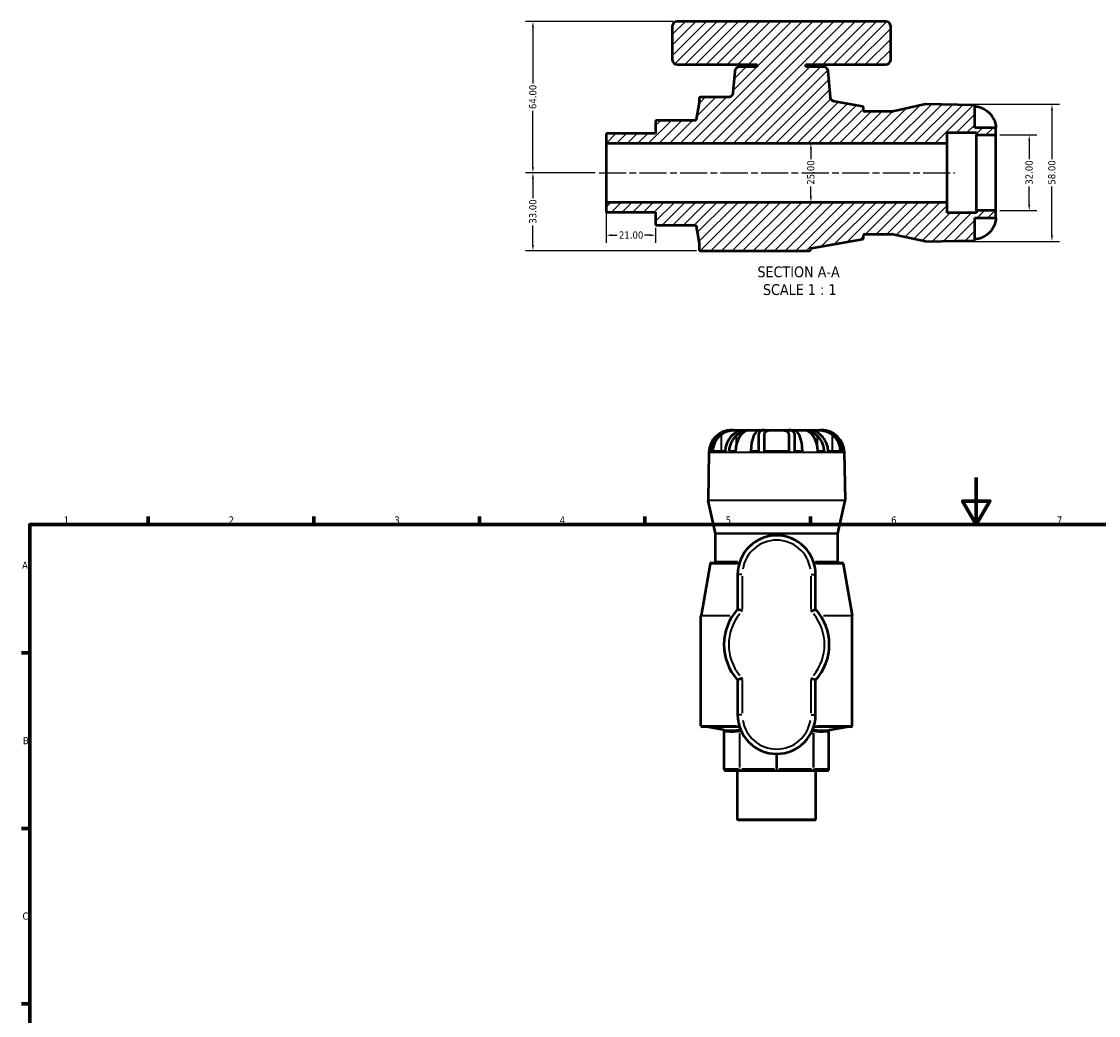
# Model space of a CAD drawing. Header units: millimetres. Extents: x -4 to 948, y -55 to 787.
# Tile 3 of 5: x 17 to 472, y 366 to 787. Entities that reach past the tile are written whole.
import ezdxf

# ---------------------------------------------------------------- set-up
doc = ezdxf.new("R2010")
doc.units = ezdxf.units.MM
doc.linetypes.add('CHAIN', pattern=[0.7087, 0.4724, -0.0591, 0.1181, -0.0591])
for name, color, linetype, lineweight in [('Border (ANSI)', 7, 'Continuous', 70), ('Centerline (ANSI)', 7, 'Continuous', 25), ('Dimension (ANSI)', 7, 'Continuous', 25), ('Hatch (ANSI)', 7, 'Continuous', 18), ('Sketch Geometry (ANSI)', 7, 'Continuous', 25), ('Symbol (ANSI)', 7, 'Continuous', 25), ('Visible (ANSI)', 7, 'Continuous', 50), ('Visible Narrow (ANSI)', 7, 'Continuous', 35)]:
    doc.layers.add(name, color=color, linetype=linetype, lineweight=lineweight)
doc.styles.add('Label Text (ANSI)', font='tahoma.ttf')
doc.styles.add('Note Text (ANSI)', font='tahoma.ttf')
doc.dimstyles.new('Default - mm (ANSI)', dxfattribs={"dimtxt": 3.048, "dimasz": 2.5, "dimexe": 3.175, "dimexo": 1.6002, "dimgap": 0.8, "dimtad": 0, "dimtoh": 1, "dimrnd": 1e-08, "dimzin": 4, "dimdsep": 46, "dimtxsty": 'Note Text (ANSI)', "dimcen": 0.09, "dimdle": 10, "dimclrd": 256, "dimclre": 256, "dimclrt": 256, "dimadec": 1, "dimazin": 1, "dimtfac": 1, "dimtofl": 0, "dimtmove": 0, "dimatfit": 3, "dimfxl": 1, "dimtolj": 1, "dimtzin": 4, "dimlwd": -1, "dimlwe": -1, "dimarcsym": 0})

# ---------------------------------------------------------------- blocks, each defined once
blk = doc.blocks.new('Borders Default Border')
at = {"layer": 'Border (ANSI)'}
for p, q in [((70.08, 574), (70.08, 577.45)), ((140.17, 574), (140.17, 577.45)), ((210.25, 574), (210.25, 577.45)), ((280.33, 574), (280.33, 577.45)), ((350.42, 574), (350.42, 577.45)), ((20, 519.75), (16.55, 519.75)), ((20, 445.5), (16.55, 445.5)), ((20, 371.25), (16.55, 371.25))]:
    blk.add_line(p, q, dxfattribs=at)
at = {"layer": 'Border (ANSI)', "flags": 128}
for points in [[(420.5, 594), (420.5, 574), (414.73, 584), (426.27, 584), (420.5, 574)], [(20, 20), (20, 574), (821, 574), (821, 20), (20, 20)]]:
    blk.add_lwpolyline(points, dxfattribs=at)
at = {"layer": 'Border (ANSI)', "char_height": 3.05, "attachment_point": 7, "style": 'Note Text (ANSI)'}
for s, insert in [('1', (34.35, 574.4)), ('2', (104.2, 574.4)), ('3', (174.26, 574.34)), ('4', (244.23, 574.4)), ('5', (314.48, 574.34)), ('6', (384.49, 574.34)), ('7', (454.6, 574.4)), ('A', (16.78, 555.35)), ('B', (17.15, 481.1)), ('C', (16.95, 406.8))]:
    blk.add_mtext(s, dxfattribs=dict(at, insert=insert))
blk = doc.blocks.new('*D7')
at = {"layer": 'Defpoints', "color": 0, "transparency": 16777216}
for p in [(232.92, 786.85), (293.89, 786.85), (260.92, 722.85)]:
    blk.add_point(p, dxfattribs=at)
at = {"layer": 'Dimension (ANSI)', "transparency": 16777216}
for p, q in [((292.29, 786.85), (229.74, 786.85)), ((232.92, 784.35), (232.92, 760.69)), ((232.92, 725.35), (232.92, 749.01)), ((259.32, 722.85), (229.74, 722.85))]:
    blk.add_line(p, q, dxfattribs=at)
for points in [[(232.5, 784.35), (233.33, 784.35), (232.92, 786.85)], [(232.5, 725.35), (233.33, 725.35), (232.92, 722.85)]]:
    blk.add_solid(points, dxfattribs=at)
at = {"layer": 'Dimension (ANSI)', "transparency": 16777216, "insert": (231.33, 749.81), "char_height": 3.048, "attachment_point": 1, "rotation": 90, "style": 'Note Text (ANSI)'}
blk.add_mtext('\\A1;64.00', dxfattribs=at)
blk = doc.blocks.new('*D8')
at = {"layer": 'Defpoints', "color": 0, "transparency": 16777216}
for p in [(260.92, 722.85), (232.92, 689.85), (303.77, 689.85)]:
    blk.add_point(p, dxfattribs=at)
at = {"layer": 'Dimension (ANSI)', "transparency": 16777216}
for p, q in [((259.32, 722.85), (229.74, 722.85)), ((232.92, 720.35), (232.92, 712.18)), ((232.92, 692.35), (232.92, 700.52)), ((302.17, 689.85), (229.74, 689.85))]:
    blk.add_line(p, q, dxfattribs=at)
for points in [[(232.5, 720.35), (233.33, 720.35), (232.92, 722.85)], [(232.5, 692.35), (233.33, 692.35), (232.92, 689.85)]]:
    blk.add_solid(points, dxfattribs=at)
at = {"layer": 'Dimension (ANSI)', "transparency": 16777216, "insert": (231.33, 701.32), "char_height": 3.048, "attachment_point": 1, "rotation": 90, "style": 'Note Text (ANSI)'}
blk.add_mtext('\\A1;33.00', dxfattribs=at)
blk = doc.blocks.new('*D9')
at = {"layer": 'Defpoints', "color": 0, "transparency": 16777216}
for p in [(428.84, 738.85), (428.84, 706.85), (442.9, 706.85)]:
    blk.add_point(p, dxfattribs=at)
at = {"layer": 'Dimension (ANSI)', "transparency": 16777216}
for p, q in [((430.44, 738.85), (446.07, 738.85)), ((442.9, 736.35), (442.9, 728.68)), ((442.9, 709.35), (442.9, 717.02)), ((430.44, 706.85), (446.07, 706.85))]:
    blk.add_line(p, q, dxfattribs=at)
for points in [[(442.48, 736.35), (443.32, 736.35), (442.9, 738.85)], [(442.48, 709.35), (443.32, 709.35), (442.9, 706.85)]]:
    blk.add_solid(points, dxfattribs=at)
at = {"layer": 'Dimension (ANSI)', "transparency": 16777216, "insert": (441.31, 717.82), "char_height": 3.048, "attachment_point": 1, "rotation": 90, "style": 'Note Text (ANSI)'}
blk.add_mtext('\\A1;32.00', dxfattribs=at)
blk = doc.blocks.new('*D10')
at = {"layer": 'Defpoints', "color": 0, "transparency": 16777216}
for p in [(399.14, 751.85), (452.52, 751.85), (399.14, 693.85)]:
    blk.add_point(p, dxfattribs=at)
at = {"layer": 'Dimension (ANSI)', "transparency": 16777216}
for p, q in [((400.74, 751.85), (455.69, 751.85)), ((452.52, 749.35), (452.52, 728.65)), ((452.52, 696.35), (452.52, 717.05)), ((400.74, 693.85), (455.69, 693.85))]:
    blk.add_line(p, q, dxfattribs=at)
for points in [[(452.1, 749.35), (452.94, 749.35), (452.52, 751.85)], [(452.1, 696.35), (452.94, 696.35), (452.52, 693.85)]]:
    blk.add_solid(points, dxfattribs=at)
at = {"layer": 'Dimension (ANSI)', "transparency": 16777216, "insert": (450.93, 717.85), "char_height": 3.048, "attachment_point": 1, "rotation": 90, "style": 'Note Text (ANSI)'}
blk.add_mtext('\\A1;58.00', dxfattribs=at)
blk = doc.blocks.new('*D11')
at = {"layer": 'Defpoints', "color": 0, "transparency": 16777216}
for p in [(263.84, 710.1), (284.84, 701.2), (284.84, 696.45)]:
    blk.add_point(p, dxfattribs=at)
at = {"layer": 'Dimension (ANSI)', "transparency": 16777216}
for p, q in [((263.84, 708.5), (263.84, 693.27)), ((284.84, 699.6), (284.84, 693.27)), ((266.34, 696.45), (268.53, 696.45)), ((282.34, 696.45), (280.16, 696.45))]:
    blk.add_line(p, q, dxfattribs=at)
for points in [[(266.34, 696.87), (266.34, 696.03), (263.84, 696.45)], [(282.34, 696.87), (282.34, 696.03), (284.84, 696.45)]]:
    blk.add_solid(points, dxfattribs=at)
at = {"layer": 'Dimension (ANSI)', "transparency": 16777216, "insert": (269.33, 698.04), "char_height": 3.048, "attachment_point": 1, "style": 'Note Text (ANSI)'}
blk.add_mtext('\\A1;21.00', dxfattribs=at)
blk = doc.blocks.new('*D12')
at = {"layer": 'Defpoints', "color": 0, "transparency": 16777216}
for p in [(350.52, 735.35), (350.52, 710.35), (350.52, 710.35)]:
    blk.add_point(p, dxfattribs=at)
at = {"layer": 'Dimension (ANSI)', "transparency": 16777216}
for p, q in [((350.52, 732.85), (350.52, 728.66)), ((350.52, 712.85), (350.52, 717.03))]:
    blk.add_line(p, q, dxfattribs=at)
for points in [[(350.1, 732.85), (350.94, 732.85), (350.52, 735.35)], [(350.1, 712.85), (350.94, 712.85), (350.52, 710.35)]]:
    blk.add_solid(points, dxfattribs=at)
at = {"layer": 'Dimension (ANSI)', "transparency": 16777216, "insert": (348.93, 717.83), "char_height": 3.048, "attachment_point": 1, "rotation": 90, "style": 'Note Text (ANSI)'}
blk.add_mtext('\\A1;25.00', dxfattribs=at)

msp = doc.modelspace()

# ---------------------------------------------------------------- hatches: boundary and pattern name
at = {"layer": 'Hatch (ANSI)'}
h = msp.add_hatch(dxfattribs=at)
h.set_pattern_fill('ANSI31', color=256, scale=25.4, style=0)
h.set_pattern_definition([(45, (0, 0), (-2.245064, 2.245064), [])])
edge = h.paths.add_edge_path()
edge.add_ellipse((349.839, 690.348), major_axis=(0.5, 0), ratio=1, start_angle=270, end_angle=360)
edge.add_line((350.339, 690.348), (350.339, 690.429))
edge.add_ellipse((350.839, 690.429), major_axis=(0, 0.5), ratio=1, start_angle=10, end_angle=90, ccw=False)
edge.add_line((350.752, 690.921), (372.328, 694.725))
edge.add_ellipse((372.241, 695.218), major_axis=(0.492, 0.087), ratio=1, start_angle=270, end_angle=350)
edge.add_line((372.741, 695.218), (372.741, 696.428))
edge.add_ellipse((373.241, 696.428), major_axis=(0, 0.5), ratio=1, start_angle=0, end_angle=90, ccw=False)
edge.add_line((373.241, 696.928), (385.062, 696.928))
edge.add_ellipse((385.062, 696.428), major_axis=(0.5, 0), ratio=1, start_angle=77.61401, end_angle=90, ccw=False)
edge.add_line((385.169, 696.916), (399.083, 693.861))
edge.add_ellipse((399.191, 694.349), major_axis=(0.488, -0.107), ratio=1, start_angle=270, end_angle=283.38599)
edge.add_line((399.199, 693.849), (419.408, 694.202))
edge.add_ellipse((419.241, 703.8), major_axis=(9.599, 0.168), ratio=1, start_angle=270, end_angle=272.82255)
edge.add_line((419.881, 694.222), (419.881, 703.8))
edge.add_line((419.881, 703.8), (428.841, 703.8))
edge.add_line((428.841, 703.8), (428.841, 706.848))
edge.add_line((428.841, 706.848), (420.591, 706.848))
edge.add_line((420.591, 706.848), (420.591, 705.848))
edge.add_line((420.591, 705.848), (408.216, 705.848))
edge.add_line((408.216, 705.848), (408.216, 710.348))
edge.add_line((408.216, 710.348), (264.091, 710.348))
edge.add_line((264.091, 710.348), (263.841, 710.098))
edge.add_line((263.841, 710.098), (263.841, 706.474))
edge.add_line((263.841, 706.474), (264.091, 706.224))
edge.add_line((264.091, 706.224), (284.841, 706.224))
edge.add_line((284.841, 706.224), (284.841, 701.2))
edge.add_ellipse((285.341, 701.2), major_axis=(0, -0.5), ratio=1, start_angle=270, end_angle=360)
edge.add_line((285.341, 700.7), (301.512, 700.7))
edge.add_spline(control_points=[(301.512, 700.7), (301.563, 700.7), (301.615, 700.692), (301.713, 700.661), (301.759, 700.638), (301.854, 700.57), (301.9, 700.523), (301.969, 700.413), (301.993, 700.351), (302.004, 700.287)], knot_values=[-0.0699969, -0.0699969, -0.0699969, -0.0699969, -0.0545307, -0.0545307, -0.0390644, -0.0390644, -0.0195322, -0.0195322, 0, 0, 0, 0], degree=3, periodic=0)
edge.add_line((302.004, 700.287), (303.266, 693.131))
edge.add_ellipse((302.774, 693.044), major_axis=(0.087, -0.492), ratio=1, start_angle=80, end_angle=90, ccw=False)
edge.add_line((303.274, 693.044), (303.274, 690.348))
edge.add_ellipse((303.774, 690.348), major_axis=(0, -0.5), ratio=1, start_angle=270, end_angle=360)
edge.add_line((303.774, 689.848), (349.839, 689.848))
edge = h.paths.add_edge_path()
edge.add_ellipse((293.891, 784.848), major_axis=(-2, 0), ratio=1, start_angle=270, end_angle=360)
edge.add_line((291.891, 784.848), (291.891, 770.648))
edge.add_ellipse((293.891, 770.648), major_axis=(0, -2), ratio=1, start_angle=270, end_angle=360)
edge.add_line((293.891, 768.648), (327.778, 768.648))
edge.add_line((327.778, 768.648), (327.778, 767.648))
edge.add_line((327.778, 767.648), (320.331, 767.648))
edge.add_ellipse((320.331, 765.648), major_axis=(-2, 0), ratio=1, start_angle=270, end_angle=355)
edge.add_line((318.338, 765.822), (317.538, 756.674))
edge.add_spline(control_points=[(317.538, 756.674), (317.518, 756.439), (317.456, 756.21), (317.255, 755.784), (317.118, 755.59), (316.765, 755.242), (316.546, 755.097), (316.064, 754.899), (315.806, 754.848), (315.546, 754.848)], knot_values=[-0.2975599, -0.2975599, -0.2975599, -0.2975599, -0.2269089, -0.2269089, -0.1562578, -0.1562578, -0.0781289, -0.0781289, 0, 0, 0, 0], degree=3, periodic=0)
edge.add_line((315.546, 754.848), (303.774, 754.848))
edge.add_ellipse((303.774, 754.348), major_axis=(-0.5, 0), ratio=1, start_angle=270, end_angle=360)
edge.add_line((303.274, 754.348), (303.274, 752.652))
edge.add_ellipse((302.774, 752.652), major_axis=(0, -0.5), ratio=1, start_angle=80, end_angle=90, ccw=False)
edge.add_line((303.266, 752.565), (302.004, 745.409))
edge.add_spline(control_points=[(302.004, 745.409), (301.995, 745.358), (301.978, 745.309), (301.931, 745.218), (301.9, 745.176), (301.817, 745.094), (301.762, 745.058), (301.641, 745.009), (301.577, 744.996), (301.512, 744.996)], knot_values=[-0.0699969, -0.0699969, -0.0699969, -0.0699969, -0.0545307, -0.0545307, -0.0390644, -0.0390644, -0.0195322, -0.0195322, 0, 0, 0, 0], degree=3, periodic=0)
edge.add_line((301.512, 744.996), (285.341, 744.996))
edge.add_ellipse((285.341, 744.496), major_axis=(-0.5, 0), ratio=1, start_angle=270, end_angle=360)
edge.add_line((284.841, 744.496), (284.841, 739.473))
edge.add_line((284.841, 739.473), (264.091, 739.473))
edge.add_line((264.091, 739.473), (263.841, 739.223))
edge.add_line((263.841, 739.223), (263.841, 735.598))
edge.add_line((263.841, 735.598), (264.091, 735.348))
edge.add_line((264.091, 735.348), (408.216, 735.348))
edge.add_line((408.216, 735.348), (408.216, 739.848))
edge.add_line((408.216, 739.848), (420.591, 739.848))
edge.add_line((420.591, 739.848), (420.591, 738.848))
edge.add_line((420.591, 738.848), (428.841, 738.848))
edge.add_line((428.841, 738.848), (428.841, 741.896))
edge.add_line((428.841, 741.896), (419.881, 741.896))
edge.add_line((419.881, 741.896), (419.881, 751.474))
edge.add_ellipse((419.241, 741.896), major_axis=(-9.579, 0.64), ratio=1, start_angle=270, end_angle=272.82255)
edge.add_line((419.408, 751.494), (399.199, 751.847))
edge.add_ellipse((399.191, 751.347), major_axis=(-0.5, 0.009), ratio=1, start_angle=270, end_angle=283.38599)
edge.add_line((399.083, 751.836), (385.169, 748.78))
edge.add_ellipse((385.062, 749.268), major_axis=(-0.488, -0.107), ratio=1, start_angle=77.61401, end_angle=90, ccw=False)
edge.add_line((385.062, 748.768), (373.241, 748.768))
edge.add_ellipse((373.241, 749.268), major_axis=(-0.5, 0), ratio=1, start_angle=0, end_angle=90, ccw=False)
edge.add_line((372.741, 749.268), (372.741, 750.479))
edge.add_ellipse((372.241, 750.479), major_axis=(0, 0.5), ratio=1, start_angle=270, end_angle=350)
edge.add_line((372.328, 750.971), (360.447, 753.066))
edge.add_spline(control_points=[(360.447, 753.066), (360.273, 753.097), (360.104, 753.15), (359.783, 753.301), (359.634, 753.397), (359.301, 753.681), (359.137, 753.886), (358.898, 754.349), (358.825, 754.602), (358.802, 754.861)], knot_values=[-0.2624448, -0.2624448, -0.2624448, -0.2624448, -0.2093513, -0.2093513, -0.1562578, -0.1562578, -0.0781289, -0.0781289, 0, 0, 0, 0], degree=3, periodic=0)
edge.add_line((358.802, 754.861), (357.843, 765.822))
edge.add_ellipse((355.851, 765.648), major_axis=(-0.174, 1.992), ratio=1, start_angle=270, end_angle=355)
edge.add_line((355.851, 767.648), (348.403, 767.648))
edge.add_line((348.403, 767.648), (348.403, 768.648))
edge.add_line((348.403, 768.648), (382.291, 768.648))
edge.add_ellipse((382.291, 770.648), major_axis=(2, 0), ratio=1, start_angle=270, end_angle=360)
edge.add_line((384.291, 770.648), (384.291, 784.848))
edge.add_ellipse((382.291, 784.848), major_axis=(0, 2), ratio=1, start_angle=270, end_angle=360)
edge.add_line((382.291, 786.848), (293.891, 786.848))

# ---------------------------------------------------------------- linework, layer by layer
at = {"layer": 'Centerline (ANSI)', "linetype": 'CHAIN', "ltscale": 24.192183}
msp.add_line((260.916, 722.848), (411.391, 722.848), dxfattribs=at)
at = {"layer": 'Sketch Geometry (ANSI)'}
for p, q in [((399.083, 751.836), (399.141, 751.848)), ((399.199, 751.847), (399.141, 751.848)), ((399.083, 693.861), (399.141, 693.848)), ((399.199, 693.849), (399.141, 693.848))]:
    msp.add_line(p, q, dxfattribs=at)
at = {"layer": 'Visible (ANSI)'}
for p, q in [((291.891, 784.848), (291.891, 770.648)), ((382.291, 786.848), (293.891, 786.848)), ((384.291, 770.648), (384.291, 784.848)), ((293.891, 768.648), (327.778, 768.648)), ((318.338, 765.822), (317.538, 756.674)), ((327.778, 767.648), (320.331, 767.648)), ((327.778, 768.648), (327.778, 767.648)), ((348.403, 767.648), (348.403, 768.648)), ((348.403, 768.648), (382.291, 768.648)), ((355.851, 767.648), (348.403, 767.648)), ((358.802, 754.861), (357.843, 765.822)), ((303.266, 752.565), (302.004, 745.409)), ((303.274, 754.348), (303.274, 752.652)), ((315.546, 754.848), (303.774, 754.848)), ((372.328, 750.971), (360.447, 753.066)), ((399.083, 751.836), (385.169, 748.78)), ((419.408, 751.494), (399.199, 751.847)), ((372.741, 749.268), (372.741, 750.479)), ((385.062, 748.768), (373.241, 748.768)), ((419.881, 741.896), (419.881, 751.474)), ((284.841, 744.496), (284.841, 739.473)), ((301.512, 744.996), (285.341, 744.996)), ((264.091, 739.473), (263.841, 739.223)), ((263.841, 739.223), (263.841, 735.598)), ((284.841, 739.473), (264.091, 739.473)), ((408.216, 735.348), (408.216, 739.848)), ((408.216, 739.848), (420.591, 739.848)), ((428.841, 741.896), (419.881, 741.896)), ((420.591, 739.848), (420.591, 738.848)), ((420.591, 738.848), (428.841, 738.848)), ((420.591, 706.848), (420.591, 738.848)), ((428.841, 738.848), (428.841, 741.896)), ((428.841, 706.848), (428.841, 738.848)), ((263.841, 735.598), (264.091, 735.348)), ((263.841, 735.598), (263.841, 710.098)), ((264.091, 735.348), (408.216, 735.348)), ((264.091, 710.348), (264.091, 735.348)), ((408.216, 710.348), (408.216, 735.348)), ((264.091, 710.348), (263.841, 710.098)), ((263.841, 710.098), (263.841, 706.474)), ((263.841, 706.474), (264.091, 706.224)), ((408.216, 710.348), (264.091, 710.348)), ((408.216, 705.848), (408.216, 710.348)), ((428.841, 706.848), (420.591, 706.848)), ((420.591, 706.848), (420.591, 705.848)), ((428.841, 703.8), (428.841, 706.848)), ((264.091, 706.224), (284.841, 706.224)), ((284.841, 706.224), (284.841, 701.2)), ((420.591, 705.848), (408.216, 705.848)), ((419.881, 694.222), (419.881, 703.8)), ((419.881, 703.8), (428.841, 703.8)), ((285.341, 700.7), (301.512, 700.7)), ((302.004, 700.287), (303.266, 693.131)), ((303.274, 693.044), (303.274, 690.348)), ((350.752, 690.921), (372.328, 694.725)), ((372.741, 695.218), (372.741, 696.428)), ((373.241, 696.928), (385.062, 696.928)), ((385.169, 696.916), (399.083, 693.861)), ((399.199, 693.849), (419.408, 694.202)), ((303.774, 689.848), (349.839, 689.848)), ((350.339, 690.348), (350.339, 690.429)), ((316.984, 613.982), (317.146, 613.982)), ((317.146, 613.982), (317.146, 613.974)), ((317.146, 613.982), (317.604, 613.982)), ((317.604, 613.982), (319.535, 613.982)), ((319.535, 613.982), (322.641, 613.982)), ((322.641, 613.982), (322.641, 613.518)), ((322.641, 613.982), (324.436, 613.982)), ((324.436, 613.982), (328.742, 613.982)), ((328.351, 611.616), (328.351, 605.022)), ((328.742, 613.982), (328.742, 613.159)), ((328.742, 613.982), (330.995, 613.982)), ((330.911, 605.022), (330.911, 612.139)), ((330.995, 613.982), (336.031, 613.982)), ((336.031, 613.982), (341.068, 613.982)), ((341.068, 613.982), (343.32, 613.982)), ((341.151, 612.139), (341.151, 605.022)), ((343.32, 613.982), (347.627, 613.982)), ((343.32, 613.982), (343.32, 613.159)), ((343.711, 605.022), (343.711, 611.616)), ((347.627, 613.982), (349.422, 613.982)), ((349.422, 613.982), (349.422, 613.518)), ((349.422, 613.982), (352.527, 613.982)), ((352.527, 613.982), (354.458, 613.982)), ((354.458, 613.982), (354.916, 613.982)), ((354.916, 613.982), (354.916, 613.974)), ((354.916, 613.982), (355.079, 613.982)), ((307.385, 604.55), (307.032, 584.341)), ((307.65, 605.022), (308.309, 605.022)), ((309.08, 605.022), (314.2, 605.022)), ((315.989, 605.022), (318.605, 605.022)), ((325.076, 605.022), (328.351, 605.022)), ((330.911, 605.022), (341.151, 605.022)), ((343.711, 605.022), (346.986, 605.022)), ((353.458, 605.022), (356.074, 605.022)), ((357.863, 605.022), (362.983, 605.022)), ((363.754, 605.022), (364.413, 605.022)), ((364.677, 604.55), (365.03, 584.341)), ((310.1, 570.31), (307.044, 584.225)), ((361.963, 570.31), (365.019, 584.225)), ((310.111, 558.382), (310.111, 570.203)), ((361.951, 558.382), (361.951, 570.203)), ((307.908, 557.469), (304.039, 535.524)), ((308.401, 557.882), (320.291, 557.882)), ((351.771, 557.882), (363.662, 557.882)), ((364.154, 557.469), (368.024, 535.524)), ((319.531, 552.932), (319.531, 538.196)), ((352.531, 538.196), (352.531, 552.932)), ((304.031, 488.915), (304.031, 535.437)), ((368.031, 488.915), (368.031, 535.437)), ((319.531, 508.268), (319.531, 493.532)), ((352.531, 493.532), (352.531, 508.268)), ((320.345, 488.415), (304.531, 488.415)), ((313.47, 487.146), (306.314, 488.408)), ((367.531, 488.415), (351.718, 488.415)), ((358.592, 487.146), (365.748, 488.408)), ((313.883, 470.482), (313.883, 486.653)), ((358.179, 470.482), (358.179, 486.653)), ((314.383, 469.982), (320.724, 469.982)), ((319.407, 449.232), (319.407, 469.982)), ((320.724, 469.982), (336.031, 469.982)), ((336.031, 469.982), (351.339, 469.982)), ((351.339, 469.982), (357.679, 469.982)), ((352.656, 449.232), (352.656, 469.982)), ((319.407, 449.232), (352.656, 449.232)), ((319.657, 448.982), (319.407, 449.232)), ((352.406, 448.982), (319.657, 448.982)), ((352.406, 448.982), (352.656, 449.232))]:
    msp.add_line(p, q, dxfattribs=at)
for centre, radius, start, end in [((293.891, 784.848), 2, 90, 180), ((382.291, 784.848), 2, 0, 90), ((293.891, 770.648), 2, 180, 270), ((382.291, 770.648), 2, 270, 0), ((320.331, 765.648), 2, 90, 175), ((355.851, 765.648), 2, 5, 90), ((302.774, 752.652), 0.5, 350, 0), ((303.774, 754.348), 0.5, 90, 180), ((399.191, 751.347), 0.5, 89, 102.38599), ((372.241, 750.479), 0.5, 0, 80), ((373.241, 749.268), 0.5, 180, 270), ((385.062, 749.268), 0.5, 270, 282.38599), ((419.241, 741.896), 9.6, 86.17745, 89), ((285.341, 744.496), 0.5, 90, 180), ((285.341, 701.2), 0.5, 180, 270), ((302.774, 693.044), 0.5, 0, 10), ((372.241, 695.218), 0.5, 280, 0), ((373.241, 696.428), 0.5, 90, 180), ((385.062, 696.428), 0.5, 77.61401, 90), ((399.191, 694.349), 0.5, 257.61401, 271), ((419.241, 703.8), 9.6, 271, 273.82255), ((303.774, 690.348), 0.5, 180, 270), ((349.839, 690.348), 0.5, 270, 0), ((350.839, 690.429), 0.5, 100, 180), ((316.984, 604.382), 9.6, 90, 179), ((355.079, 604.382), 9.6, 1, 90), ((307.532, 584.332), 0.5, 179, 192.38599), ((364.53, 584.332), 0.5, 347.61401, 1), ((309.611, 570.203), 0.5, 0, 12.38599), ((362.451, 570.203), 0.5, 167.61401, 180), ((336.031, 552.932), 16.5, 0, 180), ((308.401, 557.382), 0.5, 90, 170), ((309.611, 558.382), 0.5, 270, 0), ((362.451, 558.382), 0.5, 180, 270), ((363.662, 557.382), 0.5, 10, 90), ((336.031, 523.232), 22.275, 137.79455, 222.20545), ((336.031, 523.232), 22.275, 317.79455, 42.20545), ((304.531, 535.437), 0.5, 170, 180), ((367.531, 535.437), 0.5, 0, 10), ((336.031, 493.532), 16.5, 180, 0), ((304.531, 488.915), 0.5, 180, 270), ((306.227, 487.915), 0.5, 80, 90), ((365.835, 487.915), 0.5, 90, 100), ((367.531, 488.915), 0.5, 270, 0), ((313.383, 486.653), 0.5, 0, 80), ((358.679, 486.653), 0.5, 100, 180), ((314.383, 470.482), 0.5, 180, 270), ((357.679, 470.482), 0.5, 270, 0)]:
    msp.add_arc(centre, radius, start, end, dxfattribs=at)
for centre, ratio, start_param, end_param in [((317.146, 604.382), 0.9914449, 0, 1.5040802), ((324.436, 604.382), 0.6087614, 0, 1.5040802), ((328.742, 604.382), 0.3826834, 0, 1.5040802), ((343.32, 604.382), 0.3826834, 4.7791051, 6.2831853), ((347.627, 604.382), 0.6087614, 4.7791051, 6.2831853), ((354.916, 604.382), 0.9914449, 4.7791051, 6.2831853)]:
    msp.add_ellipse(centre, major_axis=(0, 9.6), ratio=ratio, start_param=start_param, end_param=end_param, dxfattribs=at)
for points, knots in [([(317.538, 756.674), (317.518, 756.439), (317.456, 756.21), (317.255, 755.784), (317.118, 755.59), (316.765, 755.242), (316.546, 755.097), (316.064, 754.899), (315.806, 754.848), (315.546, 754.848)], [-0.29755995, -0.29755995, -0.29755995, -0.29755995, -0.22690887, -0.22690887, -0.15625779, -0.15625779, -0.07812889, -0.07812889, 0, 0, 0, 0]), ([(360.447, 753.066), (360.273, 753.097), (360.104, 753.15), (359.783, 753.301), (359.634, 753.397), (359.301, 753.681), (359.137, 753.886), (358.898, 754.349), (358.825, 754.602), (358.802, 754.861)], [-0.26244482, -0.26244482, -0.26244482, -0.26244482, -0.2093513, -0.2093513, -0.15625779, -0.15625779, -0.07812889, -0.07812889, 0, 0, 0, 0]), ([(419.881, 751.013), (420.281, 750.986), (420.693, 750.931), (421.729, 750.724), (422.344, 750.53), (423.435, 750.074), (424.01, 749.77), (425.082, 749.046), (425.579, 748.627), (426.342, 747.855), (426.687, 747.451), (426.997, 747.016)], [0.06227241, 0.06227241, 0.06227241, 0.06227241, 0.17648916, 0.17648916, 0.35297831, 0.35297831, 0.5309375, 0.5309375, 0.70889668, 0.70889668, 0.85653638, 0.85653638, 0.85653638, 0.85653638]), ([(302.004, 745.409), (301.995, 745.358), (301.978, 745.309), (301.931, 745.218), (301.9, 745.176), (301.817, 745.094), (301.762, 745.058), (301.641, 745.009), (301.577, 744.996), (301.512, 744.996)], [-0.069996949, -0.069996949, -0.069996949, -0.069996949, -0.054530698, -0.054530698, -0.039064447, -0.039064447, -0.019532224, -0.019532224, 0, 0, 0, 0]), ([(426.997, 747.016), (427.197, 746.736), (427.383, 746.449), (427.876, 745.607), (428.136, 745.052), (428.491, 744.094), (428.603, 743.696), (428.764, 742.951), (428.802, 742.626), (428.844, 742.097), (428.841, 741.932), (428.841, 741.898), (428.841, 741.896), (428.841, 741.896)], [-2.30918035, -2.30918035, -2.30918035, -2.30918035, -2.21387451, -2.21387451, -2.03590108, -2.03590108, -1.89343939, -1.89343939, -1.73515317, -1.73515317, -1.54768913, -1.54768913, -1.52580814, -1.52580814, -1.52580814, -1.52580814]), ([(428.841, 703.8), (428.841, 703.8), (428.841, 703.8), (428.841, 703.786), (428.843, 703.663), (428.816, 703.194), (428.781, 702.839), (428.62, 702.073), (428.524, 701.716), (428.273, 700.999), (428.13, 700.654), (427.748, 699.861), (427.496, 699.42), (427.143, 698.888), (427.071, 698.784), (426.997, 698.68)], [-1.76493461, -1.76493461, -1.76493461, -1.76493461, -1.7535582, -1.7535582, -1.56105355, -1.56105355, -1.3552424, -1.3552424, -1.20803824, -1.20803824, -1.08067108, -1.08067108, -0.91950819, -0.91950819, -0.88021493, -0.88021493, -0.88021493, -0.88021493]), ([(301.512, 700.7), (301.563, 700.7), (301.615, 700.692), (301.713, 700.661), (301.759, 700.638), (301.854, 700.57), (301.9, 700.523), (301.969, 700.413), (301.993, 700.351), (302.004, 700.287)], [-0.069996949, -0.069996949, -0.069996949, -0.069996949, -0.054530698, -0.054530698, -0.039064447, -0.039064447, -0.019532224, -0.019532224, 0, 0, 0, 0]), ([(426.997, 698.68), (426.687, 698.245), (426.342, 697.841), (425.579, 697.07), (425.082, 696.65), (424.01, 695.926), (423.435, 695.622), (422.344, 695.167), (421.729, 694.973), (420.693, 694.765), (420.281, 694.711), (419.881, 694.683)], [4.97352115, 4.97352115, 4.97352115, 4.97352115, 5.12116084, 5.12116084, 5.29912003, 5.29912003, 5.47707921, 5.47707921, 5.65356837, 5.65356837, 5.76778512, 5.76778512, 5.76778512, 5.76778512]), ([(311.261, 611.616), (311.083, 611.446), (310.915, 611.27), (310.391, 610.678), (310.024, 610.183), (309.391, 609.114), (309.124, 608.54), (308.728, 607.456), (308.56, 606.847), (308.38, 605.823), (308.333, 605.417), (308.309, 605.022)], [5.29780172, 5.29780172, 5.29780172, 5.29780172, 5.37347773, 5.37347773, 5.5517078, 5.5517078, 5.72993787, 5.72993787, 5.90480318, 5.90480318, 6.0174039, 6.0174039, 6.0174039, 6.0174039]), ([(309.08, 605.022), (309.103, 605.422), (309.15, 605.835), (309.33, 606.871), (309.498, 607.486), (309.893, 608.576), (310.156, 609.151), (310.783, 610.223), (311.146, 610.72), (311.814, 611.484), (312.164, 611.828), (312.541, 612.139)], [0.06227241, 0.06227241, 0.06227241, 0.06227241, 0.17648916, 0.17648916, 0.35297831, 0.35297831, 0.5309375, 0.5309375, 0.70889668, 0.70889668, 0.85653638, 0.85653638, 0.85653638, 0.85653638]), ([(317.604, 613.982), (317.115, 613.982), (316.611, 613.953), (315.68, 613.825), (315.264, 613.741), (314.564, 613.548), (314.28, 613.455), (313.71, 613.235), (313.427, 613.108), (312.702, 612.733), (312.28, 612.463), (311.67, 611.989), (311.46, 611.807), (311.261, 611.616)], [-0.97668206, -0.97668206, -0.97668206, -0.97668206, -0.81981462, -0.81981462, -0.6918747, -0.6918747, -0.60155153, -0.60155153, -0.50669497, -0.50669497, -0.34958339, -0.34958339, -0.25983812, -0.25983812, -0.25983812, -0.25983812]), ([(312.541, 612.139), (312.665, 612.24), (312.792, 612.338), (313.299, 612.699), (313.712, 612.937), (314.518, 613.303), (314.896, 613.441), (315.743, 613.686), (316.205, 613.78), (317.266, 613.93), (317.836, 613.961), (318.817, 613.985), (319.224, 613.982), (319.535, 613.982)], [-2.65815477, -2.65815477, -2.65815477, -2.65815477, -2.60422234, -2.60422234, -2.44826976, -2.44826976, -2.32110464, -2.32110464, -2.17011919, -2.17011919, -1.96680027, -1.96680027, -1.77057091, -1.77057091, -1.77057091, -1.77057091]), ([(317.661, 612.139), (317.284, 611.828), (316.934, 611.484), (316.266, 610.72), (315.903, 610.223), (315.276, 609.151), (315.013, 608.576), (314.618, 607.486), (314.45, 606.871), (314.27, 605.835), (314.223, 605.422), (314.2, 605.022)], [4.97354812, 4.97354812, 4.97354812, 4.97354812, 5.12118782, 5.12118782, 5.299147, 5.299147, 5.47710619, 5.47710619, 5.65359534, 5.65359534, 5.76781209, 5.76781209, 5.76781209, 5.76781209]), ([(315.989, 605.022), (316.013, 605.417), (316.06, 605.823), (316.24, 606.847), (316.408, 607.456), (316.804, 608.54), (317.071, 609.114), (317.704, 610.183), (318.071, 610.678), (318.595, 611.27), (318.763, 611.446), (318.941, 611.616)], [0.0622646, 0.0622646, 0.0622646, 0.0622646, 0.17486531, 0.17486531, 0.34973062, 0.34973062, 0.52796069, 0.52796069, 0.70619077, 0.70619077, 0.78186677, 0.78186677, 0.78186677, 0.78186677]), ([(319.535, 613.982), (319.562, 613.982), (319.588, 613.982), (319.903, 613.982), (320.092, 613.985), (320.263, 613.955), (320.226, 613.919), (319.958, 613.754), (319.79, 613.657), (319.385, 613.404), (319.164, 613.261), (318.607, 612.876), (318.263, 612.622), (317.824, 612.272), (317.743, 612.206), (317.661, 612.139)], [-1.77057091, -1.77057091, -1.77057091, -1.77057091, -1.75370141, -1.75370141, -1.56133126, -1.56133126, -1.35528866, -1.35528866, -1.20888242, -1.20888242, -1.08151578, -1.08151578, -0.91931198, -0.91931198, -0.88333133, -0.88333133, -0.88333133, -0.88333133]), ([(318.941, 611.616), (319.002, 611.675), (319.063, 611.732), (319.555, 612.189), (319.986, 612.545), (320.611, 613.005), (320.817, 613.146), (321.186, 613.382), (321.349, 613.479), (321.7, 613.671), (321.88, 613.757), (322.314, 613.936), (322.517, 613.982), (322.641, 613.982)], [-0.75090698, -0.75090698, -0.75090698, -0.75090698, -0.72358741, -0.72358741, -0.53036861, -0.53036861, -0.43058729, -0.43058729, -0.34347868, -0.34347868, -0.23149604, -0.23149604, -0.0355326, -0.0355326, -0.0355326, -0.0355326]), ([(330.995, 613.982), (330.646, 613.982), (330.327, 613.959), (329.761, 613.851), (329.518, 613.769), (329.148, 613.568), (329.011, 613.464), (328.76, 613.203), (328.654, 613.042), (328.416, 612.512), (328.351, 612.093), (328.351, 611.616)], [-0.71602974, -0.71602974, -0.71602974, -0.71602974, -0.57724158, -0.57724158, -0.44252434, -0.44252434, -0.34002736, -0.34002736, -0.22378297, -0.22378297, 0, 0, 0, 0]), ([(330.911, 612.139), (330.911, 612.338), (330.934, 612.525), (331.078, 613.017), (331.264, 613.278), (331.799, 613.632), (332.1, 613.744), (332.867, 613.905), (333.335, 613.944), (334.458, 613.985), (335.12, 613.982), (335.874, 613.982), (335.952, 613.982), (336.031, 613.982)], [-2.30918035, -2.30918035, -2.30918035, -2.30918035, -2.21387451, -2.21387451, -2.03590108, -2.03590108, -1.89343939, -1.89343939, -1.73515317, -1.73515317, -1.54768913, -1.54768913, -1.52580814, -1.52580814, -1.52580814, -1.52580814]), ([(336.031, 613.982), (336.59, 613.982), (337.146, 613.984), (338.253, 613.968), (338.79, 613.946), (339.656, 613.823), (339.996, 613.735), (340.585, 613.454), (340.808, 613.255), (341.085, 612.764), (341.151, 612.478), (341.151, 612.139)], [-1.52580814, -1.52580814, -1.52580814, -1.52580814, -1.37039452, -1.37039452, -1.20078701, -1.20078701, -1.0580092, -1.0580092, -0.89830273, -0.89830273, -0.74840162, -0.74840162, -0.74840162, -0.74840162]), ([(343.711, 611.616), (343.711, 612.011), (343.667, 612.367), (343.517, 612.81), (343.461, 612.934), (343.344, 613.129), (343.29, 613.205), (343.167, 613.348), (343.098, 613.415), (342.907, 613.571), (342.776, 613.651), (342.216, 613.907), (341.693, 613.982), (341.068, 613.982)], [-0.71594359, -0.71594359, -0.71594359, -0.71594359, -0.53084991, -0.53084991, -0.45094505, -0.45094505, -0.39467944, -0.39467944, -0.33674242, -0.33674242, -0.2485933, -0.2485933, 0, 0, 0, 0]), ([(349.422, 613.982), (349.435, 613.982), (349.449, 613.982), (349.604, 613.971), (349.818, 613.913), (350.262, 613.72), (350.444, 613.629), (350.82, 613.416), (351.01, 613.299), (351.481, 612.986), (351.766, 612.779), (352.409, 612.268), (352.767, 611.957), (353.121, 611.616)], [-0.89053065, -0.89053065, -0.89053065, -0.89053065, -0.86940267, -0.86940267, -0.67678309, -0.67678309, -0.56658626, -0.56658626, -0.46744463, -0.46744463, -0.33324146, -0.33324146, -0.17288893, -0.17288893, -0.17288893, -0.17288893]), ([(354.401, 612.139), (354.182, 612.32), (353.971, 612.486), (353.47, 612.865), (353.187, 613.065), (352.707, 613.386), (352.508, 613.511), (352.135, 613.738), (351.987, 613.823), (351.806, 613.948), (351.821, 613.969), (352.065, 613.984), (352.259, 613.982), (352.527, 613.982)], [-2.71717802, -2.71717802, -2.71717802, -2.71717802, -2.62096175, -2.62096175, -2.47749516, -2.47749516, -2.35020396, -2.35020396, -2.1895767, -2.1895767, -1.98443667, -1.98443667, -1.81112128, -1.81112128, -1.81112128, -1.81112128]), ([(352.527, 613.982), (352.597, 613.982), (352.672, 613.982), (353.094, 613.982), (353.52, 613.983), (354.538, 613.944), (355.129, 613.898), (356.177, 613.715), (356.607, 613.613), (357.411, 613.353), (357.779, 613.206), (358.59, 612.806), (359.013, 612.54), (359.437, 612.208), (359.479, 612.174), (359.521, 612.139)], [-1.81112128, -1.81112128, -1.81112128, -1.81112128, -1.76585146, -1.76585146, -1.57270637, -1.57270637, -1.36391837, -1.36391837, -1.2203106, -1.2203106, -1.09190216, -1.09190216, -0.92291649, -0.92291649, -0.90390756, -0.90390756, -0.90390756, -0.90390756]), ([(353.121, 611.616), (353.299, 611.446), (353.467, 611.27), (353.992, 610.678), (354.358, 610.183), (354.992, 609.114), (355.258, 608.54), (355.655, 607.456), (355.823, 606.847), (356.003, 605.823), (356.05, 605.417), (356.074, 605.022)], [5.29538154, 5.29538154, 5.29538154, 5.29538154, 5.37105755, 5.37105755, 5.54928762, 5.54928762, 5.72751769, 5.72751769, 5.902383, 5.902383, 6.01498372, 6.01498372, 6.01498372, 6.01498372]), ([(357.863, 605.022), (357.839, 605.422), (357.792, 605.835), (357.612, 606.871), (357.444, 607.486), (357.05, 608.576), (356.786, 609.151), (356.159, 610.223), (355.796, 610.72), (355.128, 611.484), (354.778, 611.828), (354.401, 612.139)], [0.06227241, 0.06227241, 0.06227241, 0.06227241, 0.17648916, 0.17648916, 0.35297831, 0.35297831, 0.5309375, 0.5309375, 0.70889668, 0.70889668, 0.85653638, 0.85653638, 0.85653638, 0.85653638]), ([(360.801, 611.616), (360.412, 611.99), (359.98, 612.329), (359.208, 612.812), (358.897, 612.981), (358.327, 613.244), (358.076, 613.346), (357.533, 613.538), (357.242, 613.624), (356.449, 613.818), (355.948, 613.897), (355.112, 613.97), (354.781, 613.982), (354.458, 613.982)], [-0.85972207, -0.85972207, -0.85972207, -0.85972207, -0.68468192, -0.68468192, -0.57545523, -0.57545523, -0.49337786, -0.49337786, -0.40219472, -0.40219472, -0.24908613, -0.24908613, -0.14598012, -0.14598012, -0.14598012, -0.14598012]), ([(359.521, 612.139), (359.898, 611.828), (360.248, 611.484), (360.916, 610.72), (361.279, 610.223), (361.906, 609.151), (362.17, 608.576), (362.564, 607.486), (362.732, 606.871), (362.912, 605.835), (362.959, 605.422), (362.983, 605.022)], [4.97352182, 4.97352182, 4.97352182, 4.97352182, 5.12116152, 5.12116152, 5.2991207, 5.2991207, 5.47707989, 5.47707989, 5.65356904, 5.65356904, 5.76778579, 5.76778579, 5.76778579, 5.76778579]), ([(363.754, 605.022), (363.73, 605.417), (363.683, 605.823), (363.503, 606.847), (363.335, 607.456), (362.938, 608.54), (362.672, 609.114), (362.038, 610.183), (361.672, 610.678), (361.147, 611.27), (360.979, 611.446), (360.801, 611.616)], [0.0622646, 0.0622646, 0.0622646, 0.0622646, 0.17486531, 0.17486531, 0.34973062, 0.34973062, 0.52796069, 0.52796069, 0.70619077, 0.70619077, 0.78186677, 0.78186677, 0.78186677, 0.78186677]), ([(321.531, 537.404), (321.529, 537.404), (321.527, 537.405), (321.376, 537.467), (321.227, 537.527), (320.936, 537.644), (320.794, 537.701), (320.429, 537.846), (320.22, 537.928), (319.881, 538.061), (319.751, 538.112), (319.576, 538.179), (319.531, 538.196), (319.531, 538.196)], [-0.65428285, -0.65428285, -0.65428285, -0.65428285, -0.65359706, -0.65359706, -0.60528927, -0.60528927, -0.55736883, -0.55736883, -0.47604948, -0.47604948, -0.40017361, -0.40017361, -0.32679853, -0.32679853, -0.32679853, -0.32679853]), ([(350.531, 537.404), (350.533, 537.404), (350.535, 537.405), (350.687, 537.467), (350.836, 537.527), (351.127, 537.644), (351.268, 537.701), (351.633, 537.846), (351.842, 537.928), (352.181, 538.061), (352.312, 538.112), (352.487, 538.179), (352.531, 538.196), (352.531, 538.196)], [-0.00068579, -0.00068579, -0.00068579, -0.00068579, 0, 0, 0.04830778, 0.04830778, 0.09622823, 0.09622823, 0.17754758, 0.17754758, 0.25342345, 0.25342345, 0.32679853, 0.32679853, 0.32679853, 0.32679853]), ([(321.531, 509.061), (321.529, 509.06), (321.527, 509.059), (321.376, 508.998), (321.227, 508.937), (320.936, 508.82), (320.794, 508.764), (320.429, 508.619), (320.22, 508.536), (319.881, 508.404), (319.751, 508.353), (319.576, 508.285), (319.531, 508.268), (319.531, 508.268)], [-0.00068579, -0.00068579, -0.00068579, -0.00068579, 0, 0, 0.04830778, 0.04830778, 0.09622823, 0.09622823, 0.17754758, 0.17754758, 0.25342345, 0.25342345, 0.32679853, 0.32679853, 0.32679853, 0.32679853]), ([(350.531, 509.061), (350.533, 509.06), (350.535, 509.059), (350.687, 508.998), (350.836, 508.937), (351.127, 508.82), (351.268, 508.764), (351.633, 508.619), (351.842, 508.536), (352.181, 508.404), (352.312, 508.353), (352.487, 508.285), (352.531, 508.268), (352.531, 508.268)], [-0.65428285, -0.65428285, -0.65428285, -0.65428285, -0.65359706, -0.65359706, -0.60528927, -0.60528927, -0.55736883, -0.55736883, -0.47604948, -0.47604948, -0.40017361, -0.40017361, -0.32679853, -0.32679853, -0.32679853, -0.32679853])]:
    msp.add_open_spline(points, degree=3, knots=knots, dxfattribs=at)
at = {"layer": 'Visible Narrow (ANSI)'}
for p, q in [((312.541, 611.783), (312.541, 605.378)), ((318.941, 611.418), (318.941, 607.852)), ((353.121, 611.418), (353.121, 607.852)), ((359.521, 611.783), (359.521, 605.378)), ((364.325, 604.55), (307.738, 604.55)), ((307.389, 584.341), (364.673, 584.341)), ((364.662, 584.225), (307.401, 584.225)), ((310.419, 570.31), (361.644, 570.31)), ((361.632, 570.203), (310.43, 570.203)), ((319.058, 557.469), (307.942, 557.469)), ((310.139, 558.382), (319.515, 558.382)), ((352.548, 558.382), (361.923, 558.382)), ((364.121, 557.469), (353.004, 557.469)), ((321.374, 552.932), (319.537, 552.932)), ((321.531, 538.18), (321.531, 552.156)), ((350.531, 552.156), (350.531, 538.18)), ((350.688, 552.932), (352.525, 552.932)), ((316.184, 535.437), (304.067, 535.437)), ((304.075, 535.524), (316.237, 535.524)), ((355.825, 535.524), (367.987, 535.524)), ((367.995, 535.437), (355.878, 535.437)), ((321.531, 494.309), (321.531, 508.285)), ((350.531, 508.285), (350.531, 494.309)), ((321.374, 493.532), (319.537, 493.532)), ((350.688, 493.532), (352.525, 493.532)), ((304.076, 488.915), (318.749, 488.915)), ((319.087, 488.408), (306.353, 488.408)), ((365.71, 488.408), (352.975, 488.408)), ((353.313, 488.915), (367.987, 488.915)), ((313.921, 471.29), (313.921, 485.833)), ((320.262, 485.833), (320.262, 471.29)), ((320.533, 471.29), (320.533, 485.833)), ((351.53, 485.833), (351.53, 471.29)), ((351.8, 471.29), (351.8, 485.833)), ((358.141, 485.833), (358.141, 471.29)), ((335.84, 476.706), (335.84, 470.81)), ((336.223, 470.81), (336.223, 476.706)), ((313.883, 470.482), (313.918, 470.482)), ((319.945, 470.482), (314.238, 470.482)), ((320.27, 470.482), (320.515, 470.482)), ((335.075, 470.482), (321.298, 470.482)), ((335.858, 470.482), (336.204, 470.482)), ((350.765, 470.482), (336.988, 470.482)), ((351.548, 470.482), (351.793, 470.482)), ((357.824, 470.482), (352.118, 470.482)), ((358.145, 470.482), (358.179, 470.482))]:
    msp.add_line(p, q, dxfattribs=at)
for centre, radius, start, end in [((336.031, 552.932), 14.5, 9, 171), ((336.031, 523.232), 20.275, 140.09116, 219.90884), ((336.031, 523.232), 20.275, 320.09116, 39.90884), ((336.031, 493.532), 14.5, 189, 351)]:
    msp.add_arc(centre, radius, start, end, dxfattribs=at)
for centre, major_axis, ratio, start_param, end_param in [((313.459, 486.64), (0.083, 0.493), 0.9219515, 4.9374605, 6.2051574), ((319.8, 486.64), (-0.083, 0.493), 0.9219515, 4.6281726, 5.8958695), ((320.341, 486.64), (0.035, 0.499), 0.3818848, 4.8095565, 6.0772533), ((351.721, 486.64), (-0.035, 0.499), 0.3818848, 0.205932, 1.4736288), ((352.262, 486.64), (0.083, 0.493), 0.9219515, 0.3873158, 1.6550127), ((358.603, 486.64), (-0.083, 0.493), 0.9219515, 0.0780279, 1.3457248), ((314.383, 470.482), (0, -0.5), 0.9238795, 4.7909288, 6.2046455), ((320.724, 470.482), (0, -0.5), 0.9238795, 4.7909288, 6.2046455), ((320.724, 470.482), (0, -0.5), 0.3826834, 4.7909288, 6.2046455), ((336.031, 470.482), (0, -0.5), 0.3826834, 4.7909288, 6.2046455), ((336.031, 470.482), (0, -0.5), 0.3826834, 0.0785398, 1.4922565), ((351.339, 470.482), (0, -0.5), 0.3826834, 0.0785398, 1.4922565), ((351.339, 470.482), (0, -0.5), 0.9238795, 0.0785398, 1.4922565), ((357.679, 470.482), (0, -0.5), 0.9238795, 0.0785398, 1.4922565)]:
    msp.add_ellipse(centre, major_axis=major_axis, ratio=ratio, start_param=start_param, end_param=end_param, dxfattribs=at)
for points, knots in [([(313.546, 487.133), (313.51, 487.139), (313.487, 487.143), (313.472, 487.145), (313.47, 487.146), (313.47, 487.146)], [-0.078593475, -0.078593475, -0.078593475, -0.078593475, -0.050288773, -0.050288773, -0.039295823, -0.039295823, -0.039295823, -0.039295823]), ([(319.862, 487.133), (318.814, 486.954), (317.763, 486.855), (316.71, 486.855), (315.657, 486.855), (314.601, 486.954), (313.546, 487.133)], [-3.696592, -3.696592, -3.696592, -3.696592, -2.8675511, -2.8675511, -2.8675511, -2.0385103, -2.0385103, -2.0385103, -2.0385103]), ([(313.883, 486.653), (313.883, 486.653), (313.884, 486.653), (313.892, 486.651), (313.903, 486.647), (313.921, 486.64)], [0.039295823, 0.039295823, 0.039295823, 0.039295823, 0.050288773, 0.050288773, 0.078593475, 0.078593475, 0.078593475, 0.078593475]), ([(313.921, 486.64), (314.977, 486.462), (316.034, 486.363), (317.092, 486.363), (318.149, 486.363), (319.207, 486.462), (320.262, 486.64)], [2.0385103, 2.0385103, 2.0385103, 2.0385103, 2.8675511, 2.8675511, 2.8675511, 3.696592, 3.696592, 3.696592, 3.696592]), ([(320.402, 487.133), (320.315, 487.139), (320.233, 487.143), (320.079, 487.147), (320.009, 487.146), (319.917, 487.14), (319.887, 487.137), (319.862, 487.133)], [-0.078593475, -0.078593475, -0.078593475, -0.078593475, -0.050288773, -0.050288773, -0.019341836, -0.019341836, 0, 0, 0, 0]), ([(320.262, 486.64), (320.274, 486.645), (320.289, 486.648), (320.336, 486.653), (320.371, 486.654), (320.448, 486.651), (320.489, 486.647), (320.533, 486.64)], [0, 0, 0, 0, 0.019341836, 0.019341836, 0.050288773, 0.050288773, 0.078593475, 0.078593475, 0.078593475, 0.078593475]), ([(351.53, 486.64), (351.56, 486.645), (351.588, 486.648), (351.658, 486.653), (351.697, 486.654), (351.758, 486.651), (351.782, 486.647), (351.8, 486.64)], [0, 0, 0, 0, 0.019341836, 0.019341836, 0.050288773, 0.050288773, 0.078593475, 0.078593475, 0.078593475, 0.078593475]), ([(352.2, 487.133), (352.164, 487.139), (352.116, 487.143), (351.993, 487.147), (351.916, 487.146), (351.777, 487.14), (351.72, 487.137), (351.661, 487.133)], [-0.078593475, -0.078593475, -0.078593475, -0.078593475, -0.050288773, -0.050288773, -0.019341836, -0.019341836, 0, 0, 0, 0]), ([(351.8, 486.64), (352.856, 486.462), (353.913, 486.363), (354.971, 486.363), (356.028, 486.363), (357.086, 486.462), (358.141, 486.64)], [2.0385103, 2.0385103, 2.0385103, 2.0385103, 2.8675511, 2.8675511, 2.8675511, 3.696592, 3.696592, 3.696592, 3.696592]), ([(358.516, 487.133), (357.461, 486.954), (356.406, 486.855), (355.352, 486.855), (354.299, 486.855), (353.248, 486.954), (352.2, 487.133)], [-3.696592, -3.696592, -3.696592, -3.696592, -2.8675511, -2.8675511, -2.8675511, -2.0385103, -2.0385103, -2.0385103, -2.0385103]), ([(358.141, 486.64), (358.153, 486.645), (358.163, 486.648), (358.176, 486.652), (358.179, 486.653), (358.179, 486.653)], [0, 0, 0, 0, 0.019341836, 0.019341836, 0.039295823, 0.039295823, 0.039295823, 0.039295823]), ([(358.592, 487.146), (358.592, 487.146), (358.586, 487.145), (358.56, 487.14), (358.541, 487.137), (358.516, 487.133)], [-0.039295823, -0.039295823, -0.039295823, -0.039295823, -0.019341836, -0.019341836, 0, 0, 0, 0])]:
    msp.add_open_spline(points, degree=3, knots=knots, dxfattribs=at)
for points in [[(320.835, 487.103), (320.691, 487.113), (320.546, 487.123), (320.402, 487.133)], [(320.533, 486.64), (320.707, 486.628), (320.881, 486.616), (321.056, 486.605)], [(351.007, 486.605), (351.181, 486.616), (351.355, 486.628), (351.53, 486.64)], [(351.661, 487.133), (351.516, 487.123), (351.372, 487.113), (351.227, 487.103)]]:
    msp.add_open_spline(points, degree=3, dxfattribs=at)

# ---------------------------------------------------------------- block references
msp.add_blockref('Borders Default Border', (0, 0))

# ---------------------------------------------------------------- texts
at = {"layer": 'Symbol (ANSI)', "char_height": 4.572, "attachment_point": 7, "style": 'Label Text (ANSI)'}
for s, insert in [('SECTION A-A', (327.919, 678.583)), ('SCALE 1 : 1', (330.238, 671.071))]:
    msp.add_mtext(s, dxfattribs=dict(at, insert=insert))

# ---------------------------------------------------------------- dimensions: what is measured, and where the dimension line sits
at = {"layer": 'Dimension (ANSI)'}
for base, p1, p2, angle, override, picture, middle in [((232.916, 786.848), (260.916, 722.848), (293.891, 786.848), 270, {"dimgap": 0.8, "dimtoh": 0, "dimdec": 2, "dimtol": 0, "dimlim": 0, "dimtp": 0, "dimtm": 0, "dimtdec": 2, "dimatfit": 1}, '*D7', (232.916, 754.848)), ((452.519, 751.848), (399.141, 693.848), (399.141, 751.848), 90, {"dimgap": 0.8, "dimtoh": 0, "dimdec": 2, "dimtol": 0, "dimlim": 0, "dimtp": 0, "dimtm": 0, "dimtdec": 2, "dimatfit": 1}, '*D10', (452.519, 722.848)), ((442.899, 706.848), (428.841, 738.848), (428.841, 706.848), 270, {"dimgap": 0.8, "dimtoh": 0, "dimdec": 2, "dimtol": 0, "dimlim": 0, "dimtp": 0, "dimtm": 0, "dimtdec": 2, "dimatfit": 1}, '*D9', (442.899, 722.848)), ((350.519, 710.348), (350.519, 735.348), (350.519, 710.348), 270, {"dimgap": 0.8, "dimtoh": 0, "dimdec": 2, "dimse1": 1, "dimse2": 1, "dimtol": 0, "dimlim": 0, "dimtp": 0, "dimtm": 0, "dimtdec": 2, "dimatfit": 1}, '*D12', (350.519, 722.848)), ((232.916, 689.848), (260.916, 722.848), (303.774, 689.848), 270, {"dimgap": 0.8, "dimtoh": 0, "dimdec": 2, "dimtol": 0, "dimlim": 0, "dimtp": 0, "dimtm": 0, "dimtdec": 2, "dimatfit": 1}, '*D8', (232.916, 706.348))]:
    dim = msp.add_linear_dim(base=base, p1=p1, p2=p2, angle=angle, dimstyle='Default - mm (ANSI)', override=override, dxfattribs=at)
    dim.commit()
    dim.dimension.update_dxf_attribs({"geometry": picture, "text_midpoint": middle, "dimtype": 160})
dim = msp.add_linear_dim(base=(284.841, 696.45), p1=(263.841, 710.098), p2=(284.841, 701.2), dimstyle='Default - mm (ANSI)', override={"dimgap": 0.8, "dimtoh": 0, "dimdec": 2, "dimtol": 0, "dimlim": 0, "dimtp": 0, "dimtm": 0, "dimtdec": 2, "dimatfit": 1}, dxfattribs=at)
dim.commit()
dim.dimension.update_dxf_attribs({"geometry": '*D11', "text_midpoint": (274.341, 696.45), "dimtype": 160})

doc.saveas('drawing.dxf')
